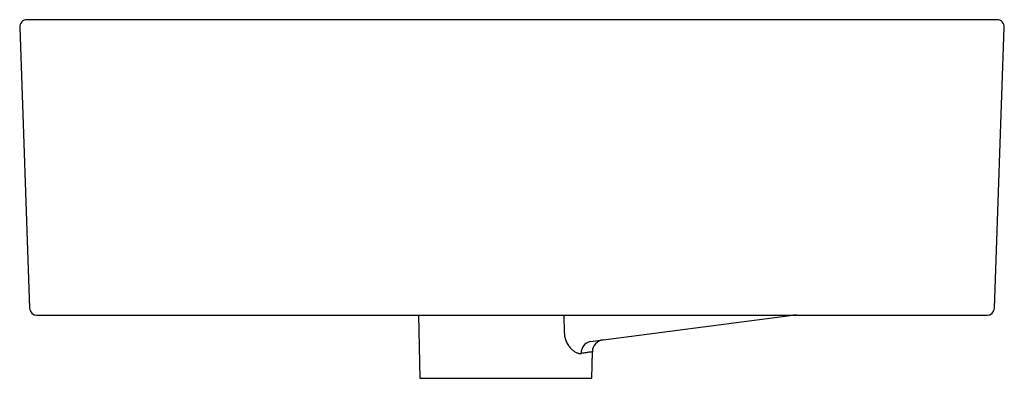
# Model space of a CAD drawing. Header units: millimetres. Extents: x 4429.502 to 4429.902, y 2517.992 to 2518.138.
import ezdxf

# ---------------------------------------------------------------- set-up
doc = ezdxf.new("R2010")
doc.units = ezdxf.units.MM
doc.layers.add('SANINDUSA', color=3, linetype='Continuous')

msp = doc.modelspace()

# ---------------------------------------------------------------- linework, layer by layer
at = {"layer": 'SANINDUSA'}
for p, q in [((4429.539240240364, 2518.137534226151), (4429.504761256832, 2518.137534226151)), ((4429.864069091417, 2518.137534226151), (4429.539240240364, 2518.137534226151)), ((4429.89854807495, 2518.137534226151), (4429.864069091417, 2518.137534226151)), ((4429.501763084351, 2518.13442952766), (4429.505744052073, 2518.02042952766)), ((4429.897565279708, 2518.02042952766), (4429.901546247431, 2518.13442952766)), ((4429.508742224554, 2518.01753422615), (4429.543221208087, 2518.01753422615)), ((4429.543221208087, 2518.01753422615), (4429.860088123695, 2518.01753422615)), ((4429.663629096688, 2518.01753422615), (4429.664198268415, 2517.991921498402)), ((4429.722737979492, 2518.01753422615), (4429.722887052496, 2518.01052168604)), ((4429.733482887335, 2518.006873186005), (4429.814645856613, 2518.017369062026)), ((4429.860088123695, 2518.01753422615), (4429.894567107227, 2518.01753422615)), ((4429.734064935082, 2517.991921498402), (4429.734304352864, 2518.002695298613)), ((4429.664198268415, 2517.991921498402), (4429.734064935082, 2517.991921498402))]:
    msp.add_line(p, q, dxfattribs=at)
at = {"layer": 'SANINDUSA', "flags": 128}
msp.add_lwpolyline([(4429.814660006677, 2518.01753422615), (4429.814660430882, 2518.017461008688), (4429.814645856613, 2518.017369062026)], dxfattribs=at)
at = {"layer": 'SANINDUSA'}
for centre, radius, start, end in [((4429.504761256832, 2518.134534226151), 0.003000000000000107, 90, 182.0000000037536), ((4429.89854807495, 2518.134534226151), 0.003000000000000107, 357.9999999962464, 90), ((4429.508742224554, 2518.020534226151), 0.003000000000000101, 182.0000000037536, 270), ((4429.817210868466, 2517.99753422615), 0.02000000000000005, 90, 97.36851243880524), ((4429.894567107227, 2518.020534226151), 0.003000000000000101, 270, 357.9999999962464), ((4429.734359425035, 2518.002354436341), 0.004602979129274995, 100.9777829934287, 184.0971843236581), ((4429.739303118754, 2518.002584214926), 0.005000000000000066, 97.36851243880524, 178.7334342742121)]:
    msp.add_arc(centre, radius, start, end, dxfattribs=at)
for points, knots in [([(4429.722887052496, 2518.01052168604), (4429.722900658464, 2518.009863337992), (4429.722978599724, 2518.009223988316), (4429.723186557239, 2518.008292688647), (4429.723271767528, 2518.00798523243), (4429.723466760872, 2518.007394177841), (4429.723576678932, 2518.007109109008), (4429.723939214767, 2518.006282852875), (4429.724227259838, 2518.005767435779), (4429.724846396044, 2518.004844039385), (4429.725179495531, 2518.004430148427), (4429.72570405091, 2518.003873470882), (4429.725883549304, 2518.003698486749), (4429.726242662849, 2518.003376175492), (4429.726423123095, 2518.0032278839), (4429.726965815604, 2518.002819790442), (4429.727329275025, 2518.002596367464), (4429.727873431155, 2518.002335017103), (4429.728055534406, 2518.002260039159), (4429.728414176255, 2518.002137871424), (4429.728590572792, 2518.002090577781), (4429.729110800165, 2518.001990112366), (4429.72944565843, 2518.001977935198), (4429.729768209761, 2518.002025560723)], [0, 0, 0, 0, 0.1250000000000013, 0.1250000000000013, 0.187500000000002, 0.187500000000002, 0.2500000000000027, 0.2500000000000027, 0.3749999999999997, 0.3749999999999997, 0.4999999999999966, 0.4999999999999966, 0.5624999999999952, 0.5624999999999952, 0.6249999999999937, 0.6249999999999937, 0.7499999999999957, 0.7499999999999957, 0.8124999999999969, 0.8124999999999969, 0.874999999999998, 0.874999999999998, 1, 1, 1, 1]), ([(4429.734304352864, 2518.002695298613), (4429.734304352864, 2518.002695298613), (4429.734206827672, 2518.002680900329), (4429.733822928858, 2518.002624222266), (4429.73353654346, 2518.00258194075), (4429.732962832, 2518.002497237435), (4429.732746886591, 2518.002465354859), (4429.732270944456, 2518.002395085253), (4429.732010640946, 2518.002356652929), (4429.731163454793, 2518.002231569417), (4429.730510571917, 2518.002135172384), (4429.729768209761, 2518.002025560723)], [0, 0, 0, 0, 0.2499999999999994, 0.2499999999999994, 0.4999999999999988, 0.4999999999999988, 0.624999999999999, 0.624999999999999, 0.7499999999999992, 0.7499999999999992, 1, 1, 1, 1])]:
    msp.add_open_spline(points, degree=3, knots=knots, dxfattribs=at)

doc.saveas('drawing.dxf')
